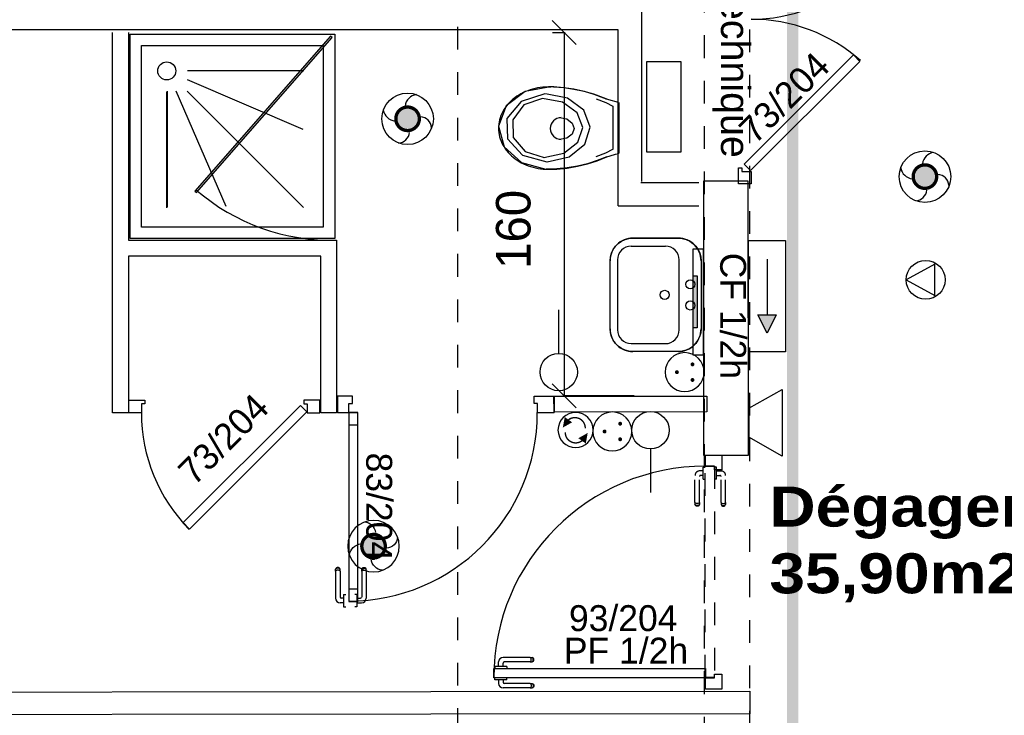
# Model space of a CAD drawing. Header units: millimetres. Extents: x -11.8 to 86.8, y 45.9 to 95.9.
# Tile 18 of 108: x 8.9 to 13.2, y 69.5 to 72.6. Entities that reach past the tile are written whole.
import ezdxf

# ---------------------------------------------------------------- set-up
doc = ezdxf.new("R2010")
doc.units = ezdxf.units.MM
doc.header["$MEASUREMENT"] = 0
for name, pattern in [('PC_DASH_1', [0.055556, 0.027778, -0.027778]), ('PC_DASH_3', [0.055556, 0.027778, -0.027778]), ('PC_DASH_4', [0.125, 0.055556, -0.069444]), ('PC_DASH_5', [0.069444, 0.027778, -0.041667])]:
    doc.linetypes.add(name, pattern=pattern)
for name, color, linetype in [('Cfa', 1, 'Continuous'), ('CFO', 6, 'Continuous'), ('Structure etage', 7, 'Continuous')]:
    doc.layers.add(name, color=color, linetype=linetype)
doc.styles.get("Standard").update_dxf_attribs({"font": 'BKANT.TTF'})

# ---------------------------------------------------------------- blocks, each defined once
blk = doc.blocks.new('ESF')
for p, q in [((-0.6, 0.2), (-0.6, -0.2)), ((0.6, 0.2), (-0.6, 0.2)), ((0.6, -0.2), (0.6, 0.2)), ((-0.4, 0), (0.2, 0)), ((0.4, 0), (0.2, 0.1)), ((0.2, 0.1), (0.2, -0.1)), ((0.2, -0.1), (0.4, 0)), ((-0.6, -0.2), (0.6, -0.2))]:
    blk.add_line(p, q)
blk.add_solid([(0.4, 0), (0.2, 0.1), (0.2, -0.1), (0.2, 0.1)])
blk = doc.blocks.new('AP0')
for points, const_width in [([(0.175, -0.06, -1), (-0.148, 0.06, -1)], 0.0492), ([(-0.06, 0, 1), (0.087, 0, 1)], 0.147)]:
    blk.add_lwpolyline(points, format="xyb", close=True, dxfattribs=dict(const_width=const_width))
blk.add_circle((0.014, 0), 0.378)
for centre, radius, start, end in [((0.153, 0.184), 0.169, 92.8345, 178.447), ((-0.154, 0.151), 0.188, 186.2032, 263.9565), ((0.189, -0.152), 0.183, 5.8298, 82.3782), ((-0.155, -0.154), 0.206, 281.5712, 350.6383)]:
    blk.add_arc(centre, radius, start, end)
blk = doc.blocks.new('ION')
for p, q in [((-0.196, 0.157), (0.004, -0.209)), ((0.205, 0.157), (-0.196, 0.157)), ((0.004, -0.209), (0.205, 0.157))]:
    blk.add_line(p, q)
blk.add_circle((0.004, 0.041), 0.25)
blk = doc.blocks.new('INDIC')
for p, q in [((-0.3, 0.15), (0.3, 0.15)), ((-0.1315, -0.15), (-0.3, 0.15)), ((0.3, 0.15), (0.1272, -0.15)), ((-0.1315, -0.15), (0.1272, -0.15))]:
    blk.add_line(p, q)
blk = doc.blocks.new('SA')
blk.add_line((0.1176, 0.2603), (0.3651, 0.5078))
blk.add_circle((0.0116, 0.1542), 0.15)
blk = doc.blocks.new('PCEN')
at = {"const_width": 0.025}
for points in [[(-0.101, 0.359, 1), (-0.076, 0.359, 1)], [(0.099, 0.359, 1), (0.124, 0.359, 1)], [(-0.001, 0.159, 1), (0.024, 0.159, 1)]]:
    blk.add_lwpolyline(points, format="xyb", close=True, dxfattribs=at)
blk.add_circle((0.012, 0.259), 0.25)
blk = doc.blocks.new('PLATAB')
for p, q in [((-0.828, -0.277), (-0.828, 0.033)), ((-0.828, 0.033), (0.721, 0.033)), ((-0.437, 0.03), (-0.437, -0.088)), ((0.324, -0.088), (0.324, 0.03)), ((0.721, 0.033), (0.721, -0.277)), ((-0.437, -0.088), (0.324, -0.088)), ((0.721, -0.277), (-0.828, -0.277))]:
    blk.add_line(p, q)
blk.add_solid([(-0.441, 0.03), (0.321, 0.03), (-0.441, -0.088), (0.321, -0.088)])
blk = doc.blocks.new('SAT2')
for points in [[(-0.141, 0.08, 0.1, 0, 0), (-0.054, 0.142, 0, 0, 0)], [(0.092, -0.07, 0.1, 0, 0), (0.005, -0.132, 0, 0, 0)]]:
    blk.add_lwpolyline(points, format="xyseb")
at = {"const_width": 0.015}
for points in [[(-0.046, -0.105, -0.806662), (-0.099, 0.113)], [(-0.003, 0.115, -0.806662), (0.05, -0.103)]]:
    blk.add_lwpolyline(points, format="xyb", dxfattribs=at)
blk.add_circle((-0.022, 0.008), 0.193)
blk = doc.blocks.new('PD_15758')
at = {"layer": 'Structure etage', "color": 0}
for points in [[(12.4296, -24.3069), (12.4013, -24.2786), (11.9205, -24.7595), (11.9488, -24.7877), (12.4296, -24.3069)], [(11.9509, -24.8464), (11.8959, -24.8464), (11.8959, -24.7764), (11.9109, -24.7764), (11.9109, -24.7914), (11.9509, -24.7914), (11.9509, -24.8464)]]:
    blk.add_lwpolyline(points, dxfattribs=at)
blk.add_arc((11.9509, -24.8514), 0.73, 48.6519, 90, dxfattribs=at)
blk = doc.blocks.new('PD_15759')
at = {"layer": 'Structure etage', "color": 0}
for points in [[(11.9509, -23.3964), (11.8959, -23.3964), (11.8959, -23.4664), (11.9109, -23.4664), (11.9109, -23.4514), (11.9509, -23.4514), (11.9509, -23.3964)], [(12.4296, -23.9359), (12.4013, -23.9641), (11.9205, -23.4833), (11.9488, -23.455), (12.4296, -23.9359)]]:
    blk.add_lwpolyline(points, dxfattribs=at)
blk.add_arc((11.9509, -23.3914), 0.73, 270, 311.3481, dxfattribs=at)
blk = doc.blocks.new('PD_15757')
at = {"layer": 'Structure etage'}
for name in ['PD_15759', 'PD_15758']:
    blk.add_blockref(name, (0, 0), dxfattribs=at)
blk = doc.blocks.new('PD_15911')
at = {"layer": 'Structure etage', "color": 0}
for p, q in [((10.8226, -27.0204), (10.8226, -27.0203)), ((10.8226, -27.0302), (10.8226, -27.0204)), ((10.8226, -27.0303), (10.8226, -27.0302)), ((10.8242, -27.0303), (10.8226, -27.0303)), ((10.8289, -27.0303), (10.8242, -27.0303)), ((10.8361, -27.0303), (10.8289, -27.0303)), ((10.8449, -27.0303), (10.8361, -27.0303)), ((10.8398, -27.0303), (10.8398, -27.0455)), ((10.8543, -27.0303), (10.8449, -27.0303)), ((10.8631, -27.0303), (10.8543, -27.0303)), ((10.8595, -27.0303), (10.8595, -27.0408)), ((10.8703, -27.0303), (10.8631, -27.0303)), ((10.875, -27.0303), (10.8703, -27.0303)), ((10.8767, -27.0303), (10.875, -27.0303)), ((10.8767, -27.0204), (10.8767, -27.0203)), ((10.8767, -27.0302), (10.8767, -27.0204)), ((10.8767, -27.0303), (10.8767, -27.0302)), ((10.9788, -27.0655), (10.8598, -27.0655)), ((10.9788, -27.0458), (10.8645, -27.0458)), ((10.9788, -27.0458), (10.9849, -27.0458)), ((10.9788, -27.0655), (10.9849, -27.0655)), ((10.9805, -27.047), (10.9818, -27.0492)), ((10.9818, -27.0621), (10.9805, -27.0643)), ((10.9818, -27.0492), (10.9827, -27.0522)), ((10.9827, -27.0591), (10.9818, -27.0621)), ((10.9827, -27.0522), (10.9831, -27.0557)), ((10.9831, -27.0557), (10.9827, -27.0591)), ((10.9849, -27.0458), (10.9871, -27.0458)), ((10.9849, -27.0655), (10.9871, -27.0655)), ((10.9871, -27.0458), (10.9904, -27.047)), ((10.9904, -27.0643), (10.9871, -27.0655)), ((10.9879, -27.047), (10.9902, -27.0492)), ((10.9902, -27.0621), (10.9879, -27.0643)), ((10.9902, -27.0492), (10.9918, -27.0522)), ((10.9918, -27.0591), (10.9902, -27.0621)), ((10.9904, -27.047), (10.9931, -27.0492)), ((10.9931, -27.0621), (10.9904, -27.0643)), ((10.9918, -27.0522), (10.9923, -27.0557)), ((10.9923, -27.0557), (10.9918, -27.0591)), ((10.9931, -27.0492), (10.9948, -27.0522)), ((10.9948, -27.0591), (10.9931, -27.0621)), ((10.9948, -27.0522), (10.9954, -27.0557)), ((10.9954, -27.0557), (10.9948, -27.0591))]:
    blk.add_line(p, q, dxfattribs=at)
for centre, radius in [((10.8598, -27.0455), 0.02), ((10.8645, -27.0408), 0.00501)]:
    blk.add_arc(centre, radius, 180, 270, dxfattribs=at)
blk = doc.blocks.new('PD_15912')
at = {"layer": 'Structure etage', "color": 0}
for p, q in [((10.8398, -26.9712), (10.8398, -26.9509)), ((10.9788, -26.9309), (10.8598, -26.9309)), ((10.9788, -26.9506), (10.8645, -26.9506)), ((10.9788, -26.9309), (10.9849, -26.9309)), ((10.9788, -26.9506), (10.9849, -26.9506)), ((10.9818, -26.9343), (10.9805, -26.9321)), ((10.9805, -26.9494), (10.9818, -26.9472)), ((10.9827, -26.9373), (10.9818, -26.9343)), ((10.9818, -26.9472), (10.9827, -26.9442)), ((10.9831, -26.9407), (10.9827, -26.9373)), ((10.9827, -26.9442), (10.9831, -26.9407)), ((10.9849, -26.9309), (10.9871, -26.9309)), ((10.9849, -26.9506), (10.9871, -26.9506)), ((10.9904, -26.9321), (10.9871, -26.9309)), ((10.9871, -26.9506), (10.9904, -26.9494)), ((10.9902, -26.9343), (10.9879, -26.9321)), ((10.9879, -26.9494), (10.9902, -26.9472)), ((10.9918, -26.9373), (10.9902, -26.9343)), ((10.9902, -26.9472), (10.9918, -26.9442)), ((10.9931, -26.9343), (10.9904, -26.9321)), ((10.9904, -26.9494), (10.9931, -26.9472)), ((10.9923, -26.9407), (10.9918, -26.9373)), ((10.9918, -26.9442), (10.9923, -26.9407)), ((10.9948, -26.9373), (10.9931, -26.9343)), ((10.9931, -26.9472), (10.9948, -26.9442)), ((10.9954, -26.9407), (10.9948, -26.9373)), ((10.9948, -26.9442), (10.9954, -26.9407)), ((10.8242, -26.9712), (10.8226, -26.9712)), ((10.8226, -26.9712), (10.8226, -26.9713)), ((10.8226, -26.9713), (10.8226, -26.9811)), ((10.8226, -26.9811), (10.8226, -26.9812)), ((10.8289, -26.9712), (10.8242, -26.9712)), ((10.8361, -26.9712), (10.8289, -26.9712)), ((10.8449, -26.9712), (10.8361, -26.9712)), ((10.8543, -26.9712), (10.8449, -26.9712)), ((10.8631, -26.9712), (10.8543, -26.9712)), ((10.8595, -26.9712), (10.8595, -26.9556)), ((10.8703, -26.9712), (10.8631, -26.9712)), ((10.875, -26.9712), (10.8703, -26.9712)), ((10.8767, -26.9712), (10.875, -26.9712)), ((10.8767, -26.9712), (10.8767, -26.9713)), ((10.8767, -26.9713), (10.8767, -26.9811)), ((10.8767, -26.9811), (10.8767, -26.9812))]:
    blk.add_line(p, q, dxfattribs=at)
for centre, radius in [((10.8598, -26.9509), 0.02), ((10.8645, -26.9556), 0.00501)]:
    blk.add_arc(centre, radius, 90, 180, dxfattribs=at)
blk = doc.blocks.new('PD_15910')
at = {"layer": 'Structure etage'}
for name in ['PD_15912', 'PD_15911']:
    blk.add_blockref(name, (0, 0), dxfattribs=at)
blk = doc.blocks.new('PD_15915')
at = {"layer": 'Structure etage', "color": 0, "linetype": 'PC_DASH_1'}
for p, q in [((11.7042, -26.249), (11.7042, -26.1301)), ((11.7395, -26.11), (11.7243, -26.11)), ((11.7395, -26.1298), (11.729, -26.1298)), ((11.7395, -26.0945), (11.7395, -26.0929)), ((11.7395, -26.0929), (11.7396, -26.0929)), ((11.7395, -26.0992), (11.7395, -26.0945)), ((11.7395, -26.1064), (11.7395, -26.0992)), ((11.7395, -26.1152), (11.7395, -26.1064)), ((11.7395, -26.1246), (11.7395, -26.1152)), ((11.7395, -26.1334), (11.7395, -26.1246)), ((11.7396, -26.0929), (11.7494, -26.0929)), ((11.7494, -26.0929), (11.7495, -26.0929)), ((11.724, -26.249), (11.724, -26.1348)), ((11.7395, -26.1406), (11.7395, -26.1334)), ((11.7395, -26.1453), (11.7395, -26.1406)), ((11.7395, -26.1469), (11.7395, -26.1453)), ((11.7395, -26.1469), (11.7396, -26.1469)), ((11.7396, -26.1469), (11.7494, -26.1469)), ((11.7494, -26.1469), (11.7495, -26.1469)), ((11.7042, -26.249), (11.7042, -26.2552)), ((11.7042, -26.2552), (11.7042, -26.2574)), ((11.7054, -26.2607), (11.7042, -26.2574)), ((11.7077, -26.2521), (11.7054, -26.2507)), ((11.7077, -26.2605), (11.7054, -26.2581)), ((11.7107, -26.253), (11.7077, -26.2521)), ((11.7107, -26.2621), (11.7077, -26.2605)), ((11.7141, -26.2533), (11.7107, -26.253)), ((11.7175, -26.253), (11.7141, -26.2533)), ((11.7205, -26.2521), (11.7175, -26.253)), ((11.7205, -26.2605), (11.7175, -26.2621)), ((11.7228, -26.2507), (11.7205, -26.2521)), ((11.7228, -26.2581), (11.7205, -26.2605)), ((11.724, -26.2574), (11.7228, -26.2607)), ((11.724, -26.249), (11.724, -26.2552)), ((11.724, -26.2552), (11.724, -26.2574)), ((11.7077, -26.2633), (11.7054, -26.2607)), ((11.7107, -26.2651), (11.7077, -26.2633)), ((11.7141, -26.2626), (11.7107, -26.2621)), ((11.7141, -26.2657), (11.7107, -26.2651)), ((11.7175, -26.2621), (11.7141, -26.2626)), ((11.7175, -26.2651), (11.7141, -26.2657)), ((11.7205, -26.2633), (11.7175, -26.2651)), ((11.7228, -26.2607), (11.7205, -26.2633))]:
    blk.add_line(p, q, dxfattribs=at)
for centre, radius in [((11.7243, -26.1301), 0.02), ((11.729, -26.1348), 0.00501)]:
    blk.add_arc(centre, radius, 90, 180, dxfattribs=at)
blk = doc.blocks.new('PD_15916')
at = {"layer": 'Structure etage', "color": 0, "linetype": 'PC_DASH_1'}
for p, q in [((11.7886, -26.0929), (11.7885, -26.0929)), ((11.7984, -26.0929), (11.7886, -26.0929)), ((11.7985, -26.0929), (11.7984, -26.0929)), ((11.7985, -26.0945), (11.7985, -26.0929)), ((11.7985, -26.0992), (11.7985, -26.0945)), ((11.7985, -26.1064), (11.7985, -26.0992)), ((11.7985, -26.1152), (11.7985, -26.1064)), ((11.7985, -26.11), (11.8189, -26.11)), ((11.7985, -26.1246), (11.7985, -26.1152)), ((11.7985, -26.1334), (11.7985, -26.1246)), ((11.7985, -26.1298), (11.8142, -26.1298)), ((11.8389, -26.249), (11.8389, -26.1301)), ((11.7886, -26.1469), (11.7885, -26.1469)), ((11.7984, -26.1469), (11.7886, -26.1469)), ((11.7985, -26.1469), (11.7984, -26.1469)), ((11.7985, -26.1406), (11.7985, -26.1334)), ((11.7985, -26.1453), (11.7985, -26.1406)), ((11.7985, -26.1469), (11.7985, -26.1453)), ((11.8192, -26.249), (11.8192, -26.1348)), ((11.8192, -26.249), (11.8192, -26.2552)), ((11.8192, -26.2552), (11.8192, -26.2574)), ((11.8192, -26.2574), (11.8204, -26.2607)), ((11.8204, -26.2507), (11.8226, -26.2521)), ((11.8204, -26.2581), (11.8226, -26.2605)), ((11.8226, -26.2521), (11.8256, -26.253)), ((11.8226, -26.2605), (11.8256, -26.2621)), ((11.8256, -26.253), (11.829, -26.2533)), ((11.829, -26.2533), (11.8324, -26.253)), ((11.8324, -26.253), (11.8355, -26.2521)), ((11.8324, -26.2621), (11.8355, -26.2605)), ((11.8355, -26.2521), (11.8377, -26.2507)), ((11.8355, -26.2605), (11.8377, -26.2581)), ((11.8377, -26.2607), (11.8389, -26.2574)), ((11.8389, -26.249), (11.8389, -26.2552)), ((11.8389, -26.2552), (11.8389, -26.2574)), ((11.8204, -26.2607), (11.8226, -26.2633)), ((11.8226, -26.2633), (11.8256, -26.2651)), ((11.8256, -26.2621), (11.829, -26.2626)), ((11.8256, -26.2651), (11.829, -26.2657)), ((11.829, -26.2626), (11.8324, -26.2621)), ((11.829, -26.2657), (11.8324, -26.2651)), ((11.8324, -26.2651), (11.8355, -26.2633)), ((11.8355, -26.2633), (11.8377, -26.2607))]:
    blk.add_line(p, q, dxfattribs=at)
for centre, radius in [((11.8142, -26.1348), 0.00501), ((11.8189, -26.1301), 0.02)]:
    blk.add_arc(centre, radius, 0, 90, dxfattribs=at)
blk = doc.blocks.new('PD_15914')
at = {"layer": 'Structure etage'}
for name in ['PD_15915', 'PD_15916']:
    blk.add_blockref(name, (0, 0), dxfattribs=at)
blk = doc.blocks.new('PD_15913')
at = {"layer": 'Structure etage', "color": 0, "linetype": 'PC_DASH_1'}
blk.add_lwpolyline([(11.7495, -26.0889), (11.7895, -26.0889), (11.7895, -27.0201), (11.7495, -27.0201), (11.7495, -26.0889)], dxfattribs=at)
at = {"layer": 'Structure etage'}
blk.add_blockref('PD_15914', (0, 0), dxfattribs=at)
blk = doc.blocks.new('PD_15909')
at = {"layer": 'Structure etage', "color": 0}
for points in [[(11.822, -26.0404), (11.822, -26.1049), (11.7899, -26.1049), (11.7899, -26.089), (11.7499, -26.089), (11.7499, -26.0404), (11.822, -26.0404)], [(10.8186, -27.0203), (10.8186, -26.9802), (11.7499, -26.9802), (11.7499, -27.0203), (10.8186, -27.0203)], [(11.7899, -27.0203), (11.7899, -27.0044), (11.822, -27.0044), (11.822, -27.0703), (11.7499, -27.0703), (11.7499, -27.0203), (11.7899, -27.0203)]]:
    blk.add_lwpolyline(points, dxfattribs=at)
blk.add_arc((11.7499, -27.0203), 0.9313, 90, 180, dxfattribs=at)
at = {"layer": 'Structure etage'}
for name in ['PD_15913', 'PD_15910']:
    blk.add_blockref(name, (0, 0), dxfattribs=at)
blk = doc.blocks.new('PD_16600')
at = {"layer": 'Structure etage', "color": 0}
for p, q in [((11.083, -24.419), (11.0596, -24.419)), ((11.3429, -24.5039), (11.3429, -24.6944)), ((11.3687, -24.4881), (11.3687, -24.7113)), ((11.0797, -24.781), (11.0496, -24.781))]:
    blk.add_line(p, q, dxfattribs=at)
for points in [[(11.3683, -24.4885), (11.3246, -24.4764), (11.3116, -24.4721), (11.3135, -24.4726), (11.3019, -24.4677), (11.2594, -24.4519), (11.2158, -24.4391), (11.1715, -24.4294), (11.1267, -24.4228), (11.0814, -24.4194), (11.083, -24.4195), (11.0596, -24.4195), (11.0676, -24.4202), (11.0569, -24.4201), (11.0455, -24.4204), (11.0341, -24.4211), (11.0228, -24.4224), (11.0115, -24.4242), (11.0004, -24.4265), (10.9895, -24.4292), (10.9787, -24.4324), (10.9682, -24.4361), (10.9579, -24.4402), (10.9478, -24.4447), (10.9381, -24.4497), (10.9287, -24.4551), (10.9197, -24.4609), (10.911, -24.4671), (10.9028, -24.4736), (10.8949, -24.4805), (10.8875, -24.4878), (10.8806, -24.4953), (10.8742, -24.5031), (10.8683, -24.5112), (10.8629, -24.5196), (10.858, -24.5281), (10.8537, -24.5369), (10.8499, -24.5459), (10.8467, -24.5549), (10.8441, -24.5642), (10.842, -24.5735), (10.8406, -24.5829), (10.8398, -24.5923), (10.8395, -24.6018), (10.8399, -24.6112), (10.8408, -24.6207), (10.8424, -24.6301), (10.8445, -24.6394), (10.8472, -24.6486), (10.8505, -24.6576), (10.8544, -24.6665), (10.8588, -24.6753), (10.8638, -24.6838), (10.8693, -24.6921), (10.8753, -24.7001), (10.8819, -24.7079), (10.8889, -24.7154), (10.8963, -24.7226), (10.9042, -24.7294), (10.9126, -24.7359), (10.9213, -24.742), (10.9304, -24.7477), (10.9399, -24.7531), (10.9497, -24.758), (10.9597, -24.7625), (10.9701, -24.7665), (10.9807, -24.7701), (10.9915, -24.7732), (11.0024, -24.7758), (11.0136, -24.778), (11.0248, -24.7797), (11.0362, -24.7809), (11.0476, -24.7816), (11.0496, -24.7815), (11.0797, -24.7815), (11.0814, -24.782), (11.0967, -24.7812), (11.1418, -24.7767), (11.1865, -24.7691), (11.2306, -24.7583), (11.2738, -24.7445), (11.3159, -24.7277), (11.3116, -24.729), (11.355, -24.716), (11.3683, -24.7126), (11.3687, -24.7118), (11.3687, -24.4885)], [(11.0676, -24.4198), (10.9573, -24.4399), (10.8739, -24.503), (10.8397, -24.5921), (10.8639, -24.6835), (10.94, -24.7526), (11.0476, -24.7811)], [(11.0814, -24.4189), (11.1267, -24.4223), (11.1715, -24.4289), (11.2158, -24.4387), (11.2594, -24.4514), (11.3019, -24.4672), (11.3135, -24.4721)], [(11.043, -24.4501), (10.9387, -24.4834), (10.8768, -24.5581), (10.8794, -24.6476), (10.9456, -24.7199), (11.0517, -24.7494)], [(11.0333, -24.47), (10.9511, -24.499), (10.9023, -24.5639), (10.9044, -24.6416), (10.9565, -24.7044), (11.0402, -24.73)], [(11.0395, -24.73), (11.1265, -24.7113), (11.1892, -24.6628), (11.211, -24.5975), (11.1858, -24.5329), (11.1206, -24.4862), (11.0327, -24.4701)], [(11.0538, -24.7494), (11.1498, -24.7279), (11.2191, -24.6721), (11.2431, -24.5968), (11.2153, -24.5224), (11.1433, -24.4687), (11.0462, -24.4501)], [(11.2688, -24.4726), (11.3116, -24.4875), (11.3429, -24.5039)], [(11.3683, -24.4881), (11.3246, -24.4759), (11.3116, -24.4717)], [(11.1083, -24.5542), (11.1405, -24.5607), (11.164, -24.5784), (11.1726, -24.6026), (11.164, -24.6268), (11.1405, -24.6446), (11.1083, -24.6511)], [(11.2688, -24.7252), (11.3116, -24.7102), (11.3429, -24.6939)], [(11.3159, -24.7272), (11.2738, -24.744), (11.2306, -24.7578), (11.1865, -24.7686), (11.1418, -24.7762), (11.0967, -24.7807), (11.0814, -24.7816)], [(11.3116, -24.7286), (11.355, -24.7155), (11.3683, -24.7122)]]:
    blk.add_lwpolyline(points, dxfattribs=at)
blk.add_arc((11.1156, -24.6026), 0.0484, 90, 270, dxfattribs=at)
blk = doc.blocks.new('PD_16602')
at = {"layer": 'Structure etage', "color": 0}
for p, q in [((10.1235, -26.5398), (10.1223, -26.543)), ((10.1223, -26.5452), (10.1223, -26.543)), ((10.1223, -26.5514), (10.1223, -26.5452)), ((10.1223, -26.5514), (10.1223, -26.6704)), ((10.1258, -26.5371), (10.1235, -26.5398)), ((10.1258, -26.5399), (10.1235, -26.5423)), ((10.1258, -26.5483), (10.1235, -26.5497)), ((10.1288, -26.5354), (10.1258, -26.5371)), ((10.1288, -26.5383), (10.1258, -26.5399)), ((10.1288, -26.5474), (10.1258, -26.5483)), ((10.1322, -26.5348), (10.1288, -26.5354)), ((10.1322, -26.5378), (10.1288, -26.5383)), ((10.1322, -26.5471), (10.1288, -26.5474)), ((10.1356, -26.5354), (10.1322, -26.5348)), ((10.1356, -26.5383), (10.1322, -26.5378)), ((10.1356, -26.5474), (10.1322, -26.5471)), ((10.1386, -26.5371), (10.1356, -26.5354)), ((10.1386, -26.5399), (10.1356, -26.5383)), ((10.1386, -26.5483), (10.1356, -26.5474)), ((10.1409, -26.5398), (10.1386, -26.5371)), ((10.1409, -26.5423), (10.1386, -26.5399)), ((10.1409, -26.5497), (10.1386, -26.5483)), ((10.142, -26.543), (10.1409, -26.5398)), ((10.142, -26.5452), (10.142, -26.543)), ((10.142, -26.5514), (10.142, -26.5452)), ((10.142, -26.5514), (10.142, -26.6657)), ((10.1576, -26.6904), (10.1424, -26.6904)), ((10.1576, -26.6707), (10.1471, -26.6707)), ((10.1576, -26.6535), (10.1576, -26.6551)), ((10.1576, -26.6535), (10.1577, -26.6535)), ((10.1576, -26.6551), (10.1576, -26.6598)), ((10.1576, -26.6598), (10.1576, -26.667)), ((10.1576, -26.667), (10.1576, -26.6758)), ((10.1576, -26.6758), (10.1576, -26.6852)), ((10.1576, -26.6852), (10.1576, -26.694)), ((10.1577, -26.6535), (10.1675, -26.6535)), ((10.1675, -26.6535), (10.1676, -26.6535)), ((10.1576, -26.694), (10.1576, -26.7012)), ((10.1576, -26.7012), (10.1576, -26.7059)), ((10.1576, -26.7059), (10.1576, -26.7076)), ((10.1576, -26.7076), (10.1577, -26.7076)), ((10.1577, -26.7076), (10.1675, -26.7076)), ((10.1675, -26.7076), (10.1676, -26.7076))]:
    blk.add_line(p, q, dxfattribs=at)
for centre, radius in [((10.1424, -26.6704), 0.02), ((10.1471, -26.6657), 0.00501)]:
    blk.add_arc(centre, radius, 180, 270, dxfattribs=at)
blk = doc.blocks.new('PD_16603')
at = {"layer": 'Structure etage', "color": 0}
for p, q in [((10.2373, -26.543), (10.2384, -26.5398)), ((10.2373, -26.5452), (10.2373, -26.543)), ((10.2373, -26.5514), (10.2373, -26.5452)), ((10.2373, -26.5514), (10.2373, -26.6657)), ((10.2384, -26.5398), (10.2407, -26.5371)), ((10.2384, -26.5423), (10.2407, -26.5399)), ((10.2384, -26.5497), (10.2407, -26.5483)), ((10.2407, -26.5371), (10.2437, -26.5354)), ((10.2407, -26.5399), (10.2437, -26.5383)), ((10.2407, -26.5483), (10.2437, -26.5474)), ((10.2437, -26.5354), (10.2471, -26.5348)), ((10.2437, -26.5383), (10.2471, -26.5378)), ((10.2437, -26.5474), (10.2471, -26.5471)), ((10.2471, -26.5348), (10.2505, -26.5354)), ((10.2471, -26.5378), (10.2505, -26.5383)), ((10.2471, -26.5471), (10.2505, -26.5474)), ((10.2505, -26.5354), (10.2536, -26.5371)), ((10.2505, -26.5383), (10.2536, -26.5399)), ((10.2505, -26.5474), (10.2536, -26.5483)), ((10.2536, -26.5371), (10.2558, -26.5398)), ((10.2536, -26.5399), (10.2558, -26.5423)), ((10.2536, -26.5483), (10.2558, -26.5497)), ((10.2558, -26.5398), (10.257, -26.543)), ((10.257, -26.5452), (10.257, -26.543)), ((10.257, -26.5514), (10.257, -26.5452)), ((10.257, -26.5514), (10.257, -26.6704)), ((10.2067, -26.6535), (10.2066, -26.6535)), ((10.2165, -26.6535), (10.2067, -26.6535)), ((10.2166, -26.6535), (10.2165, -26.6535)), ((10.2166, -26.6535), (10.2166, -26.6551)), ((10.2166, -26.6551), (10.2166, -26.6598)), ((10.2166, -26.6598), (10.2166, -26.667)), ((10.2166, -26.667), (10.2166, -26.6758)), ((10.2166, -26.6707), (10.2322, -26.6707)), ((10.2166, -26.6758), (10.2166, -26.6852)), ((10.2166, -26.6852), (10.2166, -26.694)), ((10.2166, -26.6904), (10.2369, -26.6904)), ((10.2067, -26.7076), (10.2066, -26.7076)), ((10.2165, -26.7076), (10.2067, -26.7076)), ((10.2166, -26.7076), (10.2165, -26.7076)), ((10.2166, -26.694), (10.2166, -26.7012)), ((10.2166, -26.7012), (10.2166, -26.7059)), ((10.2166, -26.7059), (10.2166, -26.7076))]:
    blk.add_line(p, q, dxfattribs=at)
for centre, radius in [((10.2322, -26.6657), 0.00501), ((10.2369, -26.6704), 0.02)]:
    blk.add_arc(centre, radius, 270, 0, dxfattribs=at)
blk = doc.blocks.new('PD_16601')
at = {"layer": 'Structure etage'}
for name in ['PD_16602', 'PD_16603']:
    blk.add_blockref(name, (0, 0), dxfattribs=at)
blk = doc.blocks.new('PD_16605')
at = {"layer": 'Structure etage', "color": 0}
for p, q in [((10.9957, -25.781), (11.0837, -25.781)), ((11.0837, -25.781), (11.0837, -25.8531)), ((11.0116, -25.8531), (11.0837, -25.8531))]:
    blk.add_line(p, q, dxfattribs=at)
blk.add_lwpolyline([(11.0116, -25.8531), (11.0116, -25.813), (10.9957, -25.813), (10.9957, -25.781), (11.0116, -25.781)], dxfattribs=at)
blk = doc.blocks.new('PD_16606')
at = {"layer": 'Structure etage', "color": 0}
for points in [[(10.2204, -25.8537), (10.1803, -25.8537), (10.1803, -25.9073), (10.2204, -25.9073), (10.2204, -25.8537)], [(10.2204, -26.6302), (10.1803, -26.6302), (10.1803, -26.6837), (10.2204, -26.6837), (10.2204, -26.6302)]]:
    blk.add_lwpolyline(points, dxfattribs=at)
blk = doc.blocks.new('PD_16604')
at = {"layer": 'Structure etage', "color": 0}
blk.add_line((10.1303, -25.781), (10.1303, -25.8531), dxfattribs=at)
for points in [[(10.1803, -25.813), (10.1962, -25.813), (10.1962, -25.781), (10.1303, -25.781), (10.1303, -25.8531), (10.1803, -25.8531), (10.1803, -25.813)], [(10.1803, -26.6842), (10.2204, -26.6842), (10.2204, -25.8531), (10.1803, -25.8531), (10.1803, -26.6842)]]:
    blk.add_lwpolyline(points, dxfattribs=at)
blk.add_arc((10.1803, -25.8531), 0.83, 270, 0, dxfattribs=at)
at = {"layer": 'Structure etage'}
for name in ['PD_16605', 'PD_16606']:
    blk.add_blockref(name, (0, 0), dxfattribs=at)
blk = doc.blocks.new('PD_16608')
at = {"layer": 'Structure etage', "color": 0}
for p, q in [((11.0751, -24.1264), (11.1809, -24.2323)), ((11.128, -24.1793), (11.128, -25.7793)), ((11.1809, -25.8323), (11.0751, -25.7264))]:
    blk.add_line(p, q, dxfattribs=at)
at = {"layer": 'Structure etage', "color": 0, "insert": (10.8282, -25.0466), "char_height": 0.152135, "width": 0.352778, "attachment_point": 2, "rotation": 90}
blk.add_mtext('{\\fArial|b0|i0|c0|p34;\\W0.98;160}', dxfattribs=at)
blk = doc.blocks.new('PD_16607')
at = {"layer": 'Structure etage', "color": 0}
for p, q in [((11.0774, -24.1793), (11.133, -24.1793)), ((11.4369, -25.7793), (11.123, -25.7793))]:
    blk.add_line(p, q, dxfattribs=at)
at = {"layer": 'Structure etage'}
blk.add_blockref('PD_16608', (0, 0), dxfattribs=at)
blk = doc.blocks.new('PD_16609')
at = {"layer": 'Structure etage', "color": 0}
for p, q in [((9.4714, -24.3475), (9.9827, -24.3475)), ((9.4696, -24.3867), (9.9779, -24.6061)), ((9.3807, -24.4379), (9.3807, -24.9493)), ((9.42, -24.4362), (9.6393, -24.9445)), ((9.9813, -24.9504), (9.4696, -24.4387)), ((9.3779, -24.4409), (9.3779, -24.9523))]:
    blk.add_line(p, q, dxfattribs=at)
for points in [[(10.1184, -25.0874), (9.2184, -25.0874), (9.2184, -24.1874), (10.1184, -24.1874), (10.1184, -25.0874)], [(10.0684, -25.0374), (9.2684, -25.0374), (9.2684, -24.2374), (10.0684, -24.2374), (10.0684, -25.0374)]]:
    blk.add_lwpolyline(points, dxfattribs=at)
blk.add_circle((9.3794, -24.349), 0.04, dxfattribs=at)
blk = doc.blocks.new('PD_16610')
at = {"layer": 'Structure etage', "color": 0}
for points in [[(9.2125, -25.854), (9.2125, -25.799), (9.2825, -25.799), (9.2825, -25.814), (9.2675, -25.814), (9.2675, -25.854), (9.2125, -25.854)], [(9.4513, -26.3376), (9.4796, -26.3659), (9.9958, -25.8497), (9.9675, -25.8214), (9.4513, -26.3376)], [(10.0525, -25.854), (10.0525, -25.799), (9.9825, -25.799), (9.9825, -25.814), (9.9975, -25.814), (9.9975, -25.854), (10.0525, -25.854)]]:
    blk.add_lwpolyline(points, dxfattribs=at)
blk.add_arc((9.9975, -25.854), 0.73, 180, 224.6671, dxfattribs=at)
at = {"layer": 'Structure etage', "color": 0, "insert": (9.4193, -26.098), "char_height": 0.114102, "width": 0.493889, "attachment_point": 1, "rotation": 45}
blk.add_mtext('{\\fArial|b0|i0|c0|p34;\\W0.98;73/204}', dxfattribs=at)
blk = doc.blocks.new('PD_16611')
at = {"layer": 'Structure etage', "color": 0}
blk.add_lwpolyline([(10.1073, -24.2025), (10.0998, -24.1959), (9.5024, -24.8781), (9.5096, -24.885), (10.1073, -24.2025)], dxfattribs=at)
blk.add_arc((10.1024, -24.1874), 0.9067, 229.0155, 271.5588, dxfattribs=at)
blk = doc.blocks.new('PD_16625')
at = {"layer": 'Structure etage', "color": 0}
for p, q in [((11.6309, -25.0849), (11.4309, -25.0849)), ((11.4229, -25.1204), (11.5749, -25.1204)), ((11.3308, -25.4849), (11.3309, -25.1849)), ((11.3629, -25.1804), (11.3628, -25.4894)), ((11.6348, -25.4895), (11.6349, -25.1804)), ((11.7309, -25.185), (11.7308, -25.485)), ((11.4228, -25.5494), (11.5748, -25.5495)), ((11.6308, -25.5849), (11.4308, -25.5849))]:
    blk.add_line(p, q, dxfattribs=at)
blk.add_lwpolyline([(11.6308, -25.5849), (11.4308, -25.5849), (11.4134, -25.5834), (11.3966, -25.5789), (11.3808, -25.5715), (11.3665, -25.5615), (11.3542, -25.5492), (11.3442, -25.5349), (11.3369, -25.5191), (11.3323, -25.5023), (11.3308, -25.4849), (11.3308, -25.4849), (11.3309, -25.1849), (11.3324, -25.1675), (11.3369, -25.1507), (11.3443, -25.1349), (11.3543, -25.1206), (11.3666, -25.1083), (11.3809, -25.0983), (11.3967, -25.0909), (11.4135, -25.0864), (11.4309, -25.0849), (11.4309, -25.0849), (11.6309, -25.0849), (11.6483, -25.0865), (11.6651, -25.091), (11.6809, -25.0984), (11.6952, -25.1084), (11.7075, -25.1207), (11.7175, -25.135), (11.7249, -25.1508), (11.7294, -25.1676), (11.7309, -25.185), (11.7309, -25.185), (11.7308, -25.485), (11.7293, -25.5023), (11.7248, -25.5192), (11.7174, -25.535), (11.7074, -25.5492), (11.6951, -25.5616), (11.6808, -25.5716), (11.665, -25.5789), (11.6482, -25.5834), (11.6308, -25.5849), (11.6308, -25.5849)], dxfattribs=at)
for centre in [(11.6833, -25.2883), (11.5709, -25.3349), (11.6833, -25.3816)]:
    blk.add_circle(centre, 0.02, dxfattribs=at)
for centre, radius, start, end in [((11.4309, -25.1849), 0.1, 89.9892, 179.9895), ((11.6309, -25.1849), 0.1, 359.9886, 89.9889), ((11.4229, -25.1804), 0.06, 89.9892, 179.9894), ((11.5749, -25.1804), 0.06, 359.9886, 89.9889), ((11.4308, -25.4849), 0.1, 179.9886, 269.9889), ((11.4228, -25.4894), 0.06, 179.9886, 269.9889), ((11.5748, -25.4895), 0.06, 269.9886, 359.9889), ((11.6308, -25.4849), 0.1, 269.9886, 359.9889)]:
    blk.add_arc(centre, radius, start, end, dxfattribs=at)

msp = doc.modelspace()

# ---------------------------------------------------------------- linework, layer by layer
at = {"layer": 'CFO', "color": 5, "linetype": 'PC_DASH_3', "const_width": 0.05}
msp.add_lwpolyline([(12.3132, 74.4759), (12.3132, 57.7352)], dxfattribs=at)
at = {"layer": 'Structure etage', "color": 0, "linetype": 'PC_DASH_5'}
msp.add_line((10.8378, 95.7438), (10.8378, 56.148), dxfattribs=at)
at = {"layer": 'Structure etage', "color": 0, "linetype": 'PC_DASH_4'}
for p, q in [((11.9252, 60.6066), (11.9252, 83.9882)), ((12.1252, 62.0324), (12.1252, 83.9882))]:
    msp.add_line(p, q, dxfattribs=at)
at = {"layer": 'Structure etage', "color": 0}
for p, q in [((11.6474, 73.2917), (11.6474, 71.863)), ((11.5452, 72.5311), (6.5064, 72.5311)), ((9.3204, 70.8447), (9.3201, 72.5191)), ((9.3901, 72.5191), (9.3902, 71.6047)), ((11.5452, 71.7562), (11.5452, 72.5311)), ((11.6449, 71.8584), (11.9007, 71.8584)), ((11.5452, 71.7562), (11.9007, 71.7562)), ((9.3902, 71.6047), (10.3061, 71.6047)), ((10.3061, 71.6047), (10.3062, 70.8447)), ((10.2361, 71.5347), (9.3902, 71.5348)), ((9.3902, 71.5348), (9.3904, 70.8447)), ((10.2362, 70.8447), (10.2361, 71.5347)), ((9.3904, 70.8447), (9.3204, 70.8447)), ((10.3062, 70.8447), (10.2362, 70.8447))]:
    msp.add_line(p, q, dxfattribs=at)
for points in [[(11.8213, 72.3919), (11.8213, 71.9919), (11.6713, 71.9919), (11.6713, 72.3919), (11.8213, 72.3919)], [(12.1186, 70.6584), (12.1179, 71.8639), (11.924, 71.8638), (11.9204, 71.8638), (11.9211, 70.6583), (12.1186, 70.6584)], [(11.2628, 70.8481), (11.2627, 70.9181), (11.9356, 70.9184), (11.9356, 70.8484), (11.2628, 70.8481)], [(6.5081, 69.5141), (6.5081, 69.6141), (12.1254, 69.6191), (12.1254, 69.5191), (6.5081, 69.5141)]]:
    msp.add_lwpolyline(points, dxfattribs=at)
msp.add_point((11.5478, 72.0991), dxfattribs=at)

# ---------------------------------------------------------------- block references
at = {"layer": 'Cfa', "rotation": 270}
for name, p, xscale, yscale, zscale in [('ION', (12.8847, 71.4314), 0.342999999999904, 0.342999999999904, 0.343), ('INDIC', (12.1936, 70.8004), 0.4900000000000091, 0.4899999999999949, 0.49)]:
    msp.add_blockref(name, p, dxfattribs=dict(at, xscale=xscale, yscale=yscale, zscale=zscale))
at = {"layer": 'CFO', "linetype": 'Continuous', "rotation": 270}
for name, p, xscale, yscale, zscale in [('AP0', (10.6184, 72.143), 0.3000000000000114, 0.2999999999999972, 0.3), ('AP0', (12.8953, 71.8885), 0.3000000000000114, 0.2999999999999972, 0.3), ('SAT2', (11.3544, 70.7776), -0.4000000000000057, 0.4000000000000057, 0.4), ('AP0', (10.4686, 70.2535), -0.3000000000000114, 0.2999999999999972, 0.3)]:
    msp.add_blockref(name, p, dxfattribs=dict(at, xscale=xscale, yscale=yscale, zscale=zscale))
at = {"layer": 'CFO', "rotation": 90}
for name, p, xscale, yscale, zscale in [('ESF', (12.2004, 71.3582), -0.408242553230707, 0.4082425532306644, 0.4082425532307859), ('PLATAB', (11.8792, 71.316), -0.2999999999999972, 0.1500000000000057, 0.3)]:
    msp.add_blockref(name, p, dxfattribs=dict(at, xscale=xscale, yscale=yscale, zscale=zscale))
at = {"layer": 'CFO', "lineweight": -3}
for name, p, xscale, yscale, zscale, rotation in [('SA', (11.339, 70.9598), 0.5488000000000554, 0.5487999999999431, 0.5488000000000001, 44.99999999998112), ('PCEN', (11.7492, 71.0196), -0.342999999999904, 0.342999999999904, 0.3430000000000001, 270), ('SA', (11.6319, 70.8323), 0.5488000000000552, 0.5487999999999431, 0.5488000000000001, 224.9999999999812), ('PCEN', (11.4307, 70.7585), -0.342999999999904, 0.342999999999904, 0.3430000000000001, 270)]:
    msp.add_blockref(name, p, dxfattribs=dict(at, xscale=xscale, yscale=yscale, zscale=zscale, rotation=rotation))
at = {"layer": 'Structure etage'}
for name in ['PD_15757', 'PD_16607', 'PD_16609', 'PD_16611', 'PD_16600', 'PD_16625', 'PD_16610', 'PD_16604', 'PD_15909', 'PD_16601']:
    msp.add_blockref(name, (0.1791, 96.6988), dxfattribs=at)

# ---------------------------------------------------------------- texts
at = {"layer": 'Structure etage', "color": 0, "attachment_point": 1}
for s, insert, char_height, width, rotation in [('{\\fArial|b0|i0|c0|p34;\\W0.98;gaine technique}', (12.1244, 73.1923), 0.12678, 1.252361, 270), ('{\\fArial|b0|i0|c0|p34;\\W0.98;73/204}', (12.0669, 72.1039), 0.114102, 0.493889, 45), ('{\\fArial|b0|i0|c0|p34;\\W0.98;CF 1/2h}', (12.1083, 71.5492), 0.114102, 0.564444, 270), ('{\\fArial|b0|i0|c0|p34;\\W0.98; 83/204}', (10.5504, 70.7128), 0.114102, 0.529167, 270)]:
    msp.add_mtext(s, dxfattribs=dict(at, insert=insert, char_height=char_height, width=width, rotation=rotation))
for s, insert, char_height, width in [('{\\fArial Black|b0|i0|c0|p34;Dégagement\\P35,90m2\\H1.458X; }', (12.2107, 70.5199), 0.176205, 1.693333), ('{\\fArial|b0|i0|c0|p34;\\W0.98;93/204}', (11.3286, 69.9978), 0.114102, 0.493889), ('{\\fArial|b0|i0|c0|p34;\\W0.98;PF 1/2h}', (11.3063, 69.8545), 0.114102, 0.564444)]:
    msp.add_mtext(s, dxfattribs=dict(at, insert=insert, char_height=char_height, width=width))

doc.saveas('drawing.dxf')
